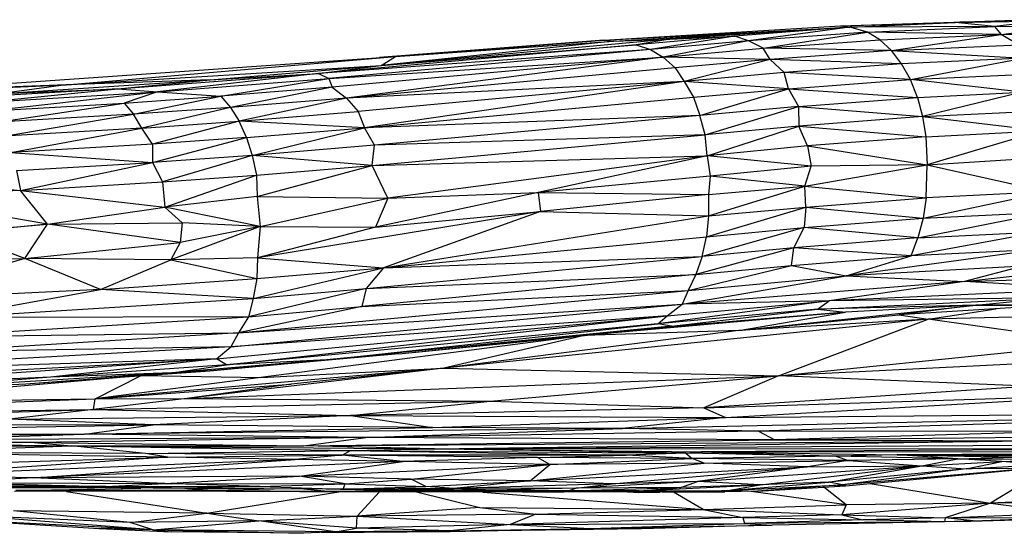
# Paper-space layout '_Derecha' of a CAD drawing. Header units: millimetres. Extents: x -677 to -71, y -2 to 78.
# Tile 10 of 13: x -226 to -185, y -1 to 20. Entities that reach past the tile are written whole.
import ezdxf

# ---------------------------------------------------------------- set-up
doc = ezdxf.new("R2010")
doc.units = ezdxf.units.MM

psp = doc.layouts.new('_Derecha')

# ---------------------------------------------------------------- linework, layer by layer
at = {"color": 7, "linetype": 'Continuous', "lineweight": 25}
for p, q in [((-201.555, 19.095), (-191.758, 19.693)), ((-201.555, 19.095), (-191.366, 19.642)), ((-201.143, 19.058), (-191.366, 19.642)), ((-191.366, 19.642), (-198.821, 19.139)), ((-191.366, 19.642), (-196.134, 19.263)), ((-191.366, 19.642), (-195.558, 19.073)), ((-191.758, 19.693), (-186.612, 19.859)), ((-191.758, 19.693), (-187, 19.837)), ((-191.758, 19.693), (-191.366, 19.642)), ((-191.366, 19.642), (-187, 19.837)), ((-185.377, 19.663), (-191.366, 19.642)), ((-190.629, 19.425), (-191.366, 19.642)), ((-190.629, 19.425), (-185.377, 19.663)), ((-187, 19.837), (-184.106, 19.947)), ((-187, 19.837), (-183.365, 19.897)), ((-186.612, 19.859), (-187, 19.837)), ((-185.377, 19.663), (-187, 19.837)), ((-186.612, 19.859), (-184.106, 19.947)), ((-183.365, 19.897), (-185.377, 19.663)), ((-185.377, 19.663), (-182.046, 19.708)), ((-185.377, 19.663), (-185.098, 19.339)), ((-185.098, 19.339), (-182.046, 19.708)), ((-196.134, 19.263), (-200.221, 18.905)), ((-196.134, 19.263), (-199.625, 18.715)), ((-198.821, 19.139), (-196.134, 19.263)), ((-195.558, 19.073), (-196.134, 19.263)), ((-190.629, 19.425), (-195.558, 19.073)), ((-194.952, 18.761), (-190.629, 19.425)), ((-190.12, 19.106), (-190.629, 19.425)), ((-185.098, 19.339), (-190.629, 19.425)), ((-190.12, 19.106), (-185.098, 19.339)), ((-189.637, 18.667), (-185.098, 19.339)), ((-185.098, 19.339), (-181.514, 19.39)), ((-184.384, 18.911), (-185.098, 19.339)), ((-200.221, 18.905), (-213.382, 17.715)), ((-201.555, 19.095), (-210.845, 18.375)), ((-198.821, 19.139), (-210.788, 18.049)), ((-201.143, 19.058), (-210.788, 18.049)), ((-210.788, 18.049), (-200.221, 18.905)), ((-210.187, 18.421), (-201.555, 19.095)), ((-210.187, 18.421), (-201.143, 19.058)), ((-201.555, 19.095), (-201.143, 19.058)), ((-201.143, 19.058), (-198.821, 19.139)), ((-198.821, 19.139), (-200.221, 18.905)), ((-200.221, 18.905), (-199.625, 18.715)), ((-195.558, 19.073), (-199.625, 18.715)), ((-195.558, 19.073), (-199.099, 18.39)), ((-194.952, 18.761), (-195.558, 19.073)), ((-194.952, 18.761), (-190.12, 19.106)), ((-190.12, 19.106), (-189.637, 18.667)), ((-189.637, 18.667), (-184.384, 18.911)), ((-231.102, 16.96), (-210.187, 18.421)), ((-223.829, 17.251), (-210.187, 18.421)), ((-199.625, 18.715), (-213.382, 17.715)), ((-199.625, 18.715), (-212.945, 17.51)), ((-212.945, 17.51), (-199.099, 18.39)), ((-199.099, 18.39), (-212.815, 17.146)), ((-199.099, 18.39), (-212.214, 16.701)), ((-210.788, 18.049), (-210.187, 18.421)), ((-199.625, 18.715), (-199.099, 18.39)), ((-199.099, 18.39), (-194.952, 18.761)), ((-199.099, 18.39), (-198.601, 17.953)), ((-194.664, 18.299), (-199.099, 18.39)), ((-194.664, 18.299), (-194.952, 18.761)), ((-189.637, 18.667), (-194.952, 18.761)), ((-189.637, 18.667), (-194.664, 18.299)), ((-189.218, 18.113), (-189.637, 18.667)), ((-189.637, 18.667), (-184.186, 18.35)), ((-223.829, 17.251), (-210.788, 18.049)), ((-217.866, 17.454), (-210.788, 18.049)), ((-213.382, 17.715), (-210.788, 18.049)), ((-198.601, 17.953), (-212.214, 16.701)), ((-194.664, 18.299), (-198.601, 17.953)), ((-198.601, 17.953), (-198.225, 17.381)), ((-194.664, 18.299), (-198.225, 17.381)), ((-194.09, 17.759), (-194.664, 18.299)), ((-189.218, 18.113), (-194.664, 18.299)), ((-189.218, 18.113), (-194.09, 17.759)), ((-184.186, 18.35), (-189.218, 18.113)), ((-188.857, 17.464), (-189.218, 18.113)), ((-188.857, 17.464), (-184.186, 18.35)), ((-221.692, 17.077), (-213.382, 17.715)), ((-213.382, 17.715), (-220.048, 16.952)), ((-217.866, 17.454), (-213.382, 17.715)), ((-213.382, 17.715), (-212.945, 17.51)), ((-194.09, 17.759), (-198.225, 17.381)), ((-193.903, 17.086), (-194.09, 17.759)), ((-188.857, 17.464), (-194.09, 17.759)), ((-188.857, 17.464), (-183.593, 17.715)), ((-242.189, 16.412), (-223.829, 17.251)), ((-223.829, 17.251), (-231.102, 16.96)), ((-226.48, 16.885), (-217.866, 17.454)), ((-223.829, 17.251), (-226.48, 16.885)), ((-217.866, 17.454), (-223.829, 17.251)), ((-221.692, 17.077), (-217.866, 17.454)), ((-220.048, 16.952), (-212.945, 17.51)), ((-217.42, 16.774), (-212.945, 17.51)), ((-212.815, 17.146), (-217.42, 16.774)), ((-212.815, 17.146), (-217.023, 16.313)), ((-212.945, 17.51), (-212.815, 17.146)), ((-212.815, 17.146), (-212.214, 16.701)), ((-198.225, 17.381), (-212.214, 16.701)), ((-198.225, 17.381), (-211.741, 16.138)), ((-198.225, 17.381), (-211.473, 15.47)), ((-198.225, 17.381), (-197.836, 16.737)), ((-193.903, 17.086), (-198.225, 17.381)), ((-193.903, 17.086), (-188.857, 17.464)), ((-188.566, 16.729), (-188.857, 17.464)), ((-184.22, 16.939), (-188.857, 17.464)), ((-221.692, 17.077), (-231.553, 16.52)), ((-227.504, 16.501), (-221.692, 17.077)), ((-227.504, 16.501), (-220.048, 16.952)), ((-227.098, 16.161), (-220.048, 16.952)), ((-226.48, 16.885), (-221.692, 17.077)), ((-221.692, 17.077), (-220.048, 16.952)), ((-220.048, 16.952), (-221.431, 16.494)), ((-221.431, 16.494), (-217.42, 16.774)), ((-221.043, 16.031), (-217.42, 16.774)), ((-220.048, 16.952), (-217.42, 16.774)), ((-217.42, 16.774), (-217.023, 16.313)), ((-211.473, 15.47), (-197.836, 16.737)), ((-197.836, 16.737), (-193.903, 17.086)), ((-197.836, 16.737), (-197.584, 15.981)), ((-197.584, 15.981), (-193.903, 17.086)), ((-193.903, 17.086), (-193.498, 16.356)), ((-193.903, 17.086), (-188.566, 16.729)), ((-193.498, 16.356), (-188.566, 16.729)), ((-188.566, 16.729), (-184.22, 16.939)), ((-188.566, 16.729), (-188.353, 15.934)), ((-184.22, 16.939), (-188.353, 15.934)), ((-227.098, 16.161), (-221.431, 16.494)), ((-226.727, 15.697), (-221.431, 16.494)), ((-221.431, 16.494), (-221.043, 16.031)), ((-212.214, 16.701), (-217.023, 16.313)), ((-212.214, 16.701), (-216.668, 15.74)), ((-212.214, 16.701), (-211.741, 16.138)), ((-193.498, 16.356), (-197.584, 15.981)), ((-197.359, 15.172), (-193.498, 16.356)), ((-193.498, 16.356), (-193.478, 15.535)), ((-193.498, 16.356), (-188.353, 15.934)), ((-221.043, 16.031), (-226.727, 15.697)), ((-226.396, 15.121), (-221.043, 16.031)), ((-217.023, 16.313), (-221.043, 16.031)), ((-220.693, 15.456), (-221.043, 16.031)), ((-217.023, 16.313), (-220.693, 15.456)), ((-217.023, 16.313), (-216.668, 15.74)), ((-216.668, 15.74), (-211.741, 16.138)), ((-211.741, 16.138), (-211.473, 15.47)), ((-197.584, 15.981), (-211.473, 15.47)), ((-197.584, 15.981), (-211.062, 14.742)), ((-197.359, 15.172), (-197.584, 15.981)), ((-188.353, 15.934), (-193.478, 15.535)), ((-188.353, 15.934), (-183.079, 16.193)), ((-188.353, 15.934), (-188.22, 15.093)), ((-188.353, 15.934), (-183.423, 15.353)), ((-220.693, 15.456), (-216.668, 15.74)), ((-216.668, 15.74), (-220.253, 14.791)), ((-216.365, 15.069), (-216.668, 15.74)), ((-211.473, 15.47), (-216.668, 15.74)), ((-193.478, 15.535), (-197.359, 15.172)), ((-197.277, 14.303), (-193.478, 15.535)), ((-193.117, 14.724), (-193.478, 15.535)), ((-193.478, 15.535), (-188.22, 15.093)), ((-220.693, 15.456), (-226.396, 15.121)), ((-226.118, 14.447), (-220.693, 15.456)), ((-220.253, 14.791), (-220.693, 15.456)), ((-216.365, 15.069), (-211.473, 15.47)), ((-216.121, 14.316), (-211.473, 15.47)), ((-211.062, 14.742), (-211.473, 15.47)), ((-211.15, 13.903), (-197.359, 15.172)), ((-197.359, 15.172), (-211.062, 14.742)), ((-197.277, 14.303), (-197.359, 15.172)), ((-188.22, 15.093), (-193.117, 14.724)), ((-188.22, 15.093), (-183.423, 15.353)), ((-188.22, 15.093), (-188.166, 13.927)), ((-183.423, 15.353), (-188.166, 13.927)), ((-220.253, 14.791), (-226.118, 14.447)), ((-220.256, 14.023), (-216.365, 15.069)), ((-220.253, 14.791), (-220.256, 14.023)), ((-216.365, 15.069), (-220.253, 14.791)), ((-216.365, 15.069), (-216.121, 14.316)), ((-211.062, 14.742), (-216.121, 14.316)), ((-211.15, 13.903), (-211.062, 14.742)), ((-193.117, 14.724), (-197.277, 14.303)), ((-193.117, 14.724), (-192.967, 13.872)), ((-193.117, 14.724), (-188.166, 13.927)), ((-226.118, 14.447), (-220.256, 14.023)), ((-216.121, 14.316), (-220.256, 14.023)), ((-216.121, 14.316), (-219.838, 13.221)), ((-216.121, 14.316), (-215.943, 13.501)), ((-211.15, 13.903), (-216.121, 14.316)), ((-211.15, 13.903), (-197.277, 14.303)), ((-197.277, 14.303), (-210.503, 12.549)), ((-197.277, 14.303), (-204.284, 12.779)), ((-197.277, 14.303), (-197.151, 13.466)), ((-192.967, 13.872), (-197.277, 14.303)), ((-225.89, 13.691), (-220.256, 14.023)), ((-225.723, 12.873), (-220.256, 14.023)), ((-220.256, 14.023), (-219.838, 13.221)), ((-215.943, 13.501), (-211.15, 13.903)), ((-215.912, 12.624), (-211.15, 13.903)), ((-210.503, 12.549), (-211.15, 13.903)), ((-192.967, 13.872), (-197.151, 13.466)), ((-193.228, 13.043), (-188.166, 13.927)), ((-193.228, 13.043), (-192.967, 13.872)), ((-188.166, 13.927), (-192.967, 13.872)), ((-188.209, 12.568), (-188.166, 13.927)), ((-188.166, 13.927), (-183.864, 14.207)), ((-188.166, 13.927), (-183.219, 12.817)), ((-225.89, 13.691), (-225.723, 12.873)), ((-219.838, 13.221), (-215.943, 13.501)), ((-219.749, 12.179), (-215.943, 13.501)), ((-215.943, 13.501), (-215.912, 12.624)), ((-197.151, 13.466), (-204.284, 12.779)), ((-197.151, 13.466), (-197.225, 12.696)), ((-193.228, 13.043), (-197.151, 13.466)), ((-231.685, 13.413), (-225.723, 12.873)), ((-225.723, 12.873), (-219.838, 13.221)), ((-219.838, 13.221), (-219.749, 12.179)), ((-225.723, 12.873), (-231.313, 12.603)), ((-224.607, 11.479), (-225.723, 12.873)), ((-225.723, 12.873), (-219.749, 12.179)), ((-204.284, 12.779), (-211.015, 11.349)), ((-210.503, 12.549), (-204.284, 12.779)), ((-204.284, 12.779), (-204.183, 12)), ((-204.284, 12.779), (-197.225, 12.696)), ((-197.225, 12.696), (-204.183, 12)), ((-197.225, 12.696), (-193.228, 13.043)), ((-197.225, 12.696), (-197.214, 11.813)), ((-197.214, 11.813), (-193.228, 13.043)), ((-193.192, 12.177), (-193.228, 13.043)), ((-193.228, 13.043), (-188.209, 12.568)), ((-188.334, 11.717), (-183.219, 12.817)), ((-183.219, 12.817), (-188.209, 12.568)), ((-224.607, 11.479), (-231.313, 12.603)), ((-215.912, 12.624), (-219.749, 12.179)), ((-215.912, 12.624), (-215.789, 11.381)), ((-215.912, 12.624), (-210.503, 12.549)), ((-215.789, 11.381), (-210.503, 12.549)), ((-210.503, 12.549), (-211.015, 11.349)), ((-193.192, 12.177), (-188.209, 12.568)), ((-188.209, 12.568), (-188.334, 11.717)), ((-224.607, 11.479), (-219.749, 12.179)), ((-219.749, 12.179), (-219.02, 11.533)), ((-215.789, 11.381), (-219.749, 12.179)), ((-204.183, 12), (-215.903, 10.078)), ((-211.015, 11.349), (-204.183, 12)), ((-204.183, 12), (-210.691, 9.666)), ((-204.183, 12), (-197.214, 11.813)), ((-197.303, 10.943), (-193.192, 12.177)), ((-197.214, 11.813), (-193.192, 12.177)), ((-193.192, 12.177), (-193.255, 11.332)), ((-193.192, 12.177), (-188.334, 11.717)), ((-188.542, 10.907), (-183.176, 11.969)), ((-188.334, 11.717), (-183.176, 11.969)), ((-231.257, 10.885), (-224.607, 11.479)), ((-224.607, 11.479), (-228.294, 11.099)), ((-225.541, 10.047), (-224.607, 11.479)), ((-224.607, 11.479), (-219.02, 11.533)), ((-219.109, 10.719), (-224.607, 11.479)), ((-219.02, 11.533), (-219.109, 10.719)), ((-215.789, 11.381), (-219.02, 11.533)), ((-210.691, 9.666), (-197.214, 11.813)), ((-197.214, 11.813), (-197.303, 10.943)), ((-193.255, 11.332), (-188.334, 11.717)), ((-188.334, 11.717), (-188.542, 10.907)), ((-225.541, 10.047), (-228.294, 11.099)), ((-215.789, 11.381), (-219.502, 9.996)), ((-215.789, 11.381), (-219.109, 10.719)), ((-215.789, 11.381), (-215.903, 10.078)), ((-211.015, 11.349), (-215.903, 10.078)), ((-215.789, 11.381), (-211.015, 11.349)), ((-193.255, 11.332), (-197.486, 10.138)), ((-197.303, 10.943), (-193.255, 11.332)), ((-193.679, 10.499), (-193.255, 11.332)), ((-188.542, 10.907), (-193.255, 11.332)), ((-183.434, 11.16), (-188.825, 10.156)), ((-188.542, 10.907), (-183.434, 11.16)), ((-225.541, 10.047), (-219.109, 10.719)), ((-219.109, 10.719), (-219.502, 9.996)), ((-210.691, 9.666), (-197.303, 10.943)), ((-197.486, 10.138), (-197.303, 10.943)), ((-188.542, 10.907), (-193.679, 10.499)), ((-188.825, 10.156), (-188.542, 10.907)), ((-193.679, 10.499), (-197.749, 9.389)), ((-193.679, 10.499), (-197.486, 10.138)), ((-193.783, 9.766), (-193.679, 10.499)), ((-188.825, 10.156), (-193.679, 10.499)), ((-183.63, 10.41), (-191.522, 9.328)), ((-183.63, 10.41), (-188.825, 10.156)), ((-225.541, 10.047), (-231.531, 8.319)), ((-231.42, 10.027), (-225.541, 10.047)), ((-222.415, 8.77), (-225.541, 10.047)), ((-219.502, 9.996), (-225.541, 10.047)), ((-222.415, 8.77), (-219.502, 9.996)), ((-215.903, 10.078), (-219.502, 9.996)), ((-219.502, 9.996), (-215.938, 9.22)), ((-215.903, 10.078), (-215.938, 9.22)), ((-215.903, 10.078), (-210.691, 9.666)), ((-211.4, 8.812), (-197.486, 10.138)), ((-210.691, 9.666), (-197.486, 10.138)), ((-197.486, 10.138), (-197.749, 9.389)), ((-193.783, 9.766), (-188.825, 10.156)), ((-191.522, 9.328), (-188.825, 10.156)), ((-186.613, 9.103), (-180.533, 9.79)), ((-216.082, 8.394), (-210.691, 9.666)), ((-215.938, 9.22), (-210.691, 9.666)), ((-197.749, 9.389), (-211.579, 8.057)), ((-210.691, 9.666), (-211.4, 8.812)), ((-211.4, 8.812), (-197.749, 9.389)), ((-198.069, 8.718), (-193.783, 9.766)), ((-197.749, 9.389), (-198.069, 8.718)), ((-197.749, 9.389), (-193.783, 9.766)), ((-193.783, 9.766), (-191.522, 9.328)), ((-184.195, 9.732), (-191.522, 9.328)), ((-184.195, 9.732), (-186.613, 9.103)), ((-222.415, 8.77), (-215.938, 9.22)), ((-215.938, 9.22), (-216.082, 8.394)), ((-198.314, 8.162), (-191.522, 9.328)), ((-186.613, 9.103), (-198.314, 8.162)), ((-198.069, 8.718), (-191.522, 9.328)), ((-186.613, 9.103), (-192.215, 8.301)), ((-191.522, 9.328), (-186.613, 9.103)), ((-186.613, 9.103), (-180.754, 9.292)), ((-181.501, 8.781), (-186.613, 9.103)), ((-222.415, 8.77), (-231.531, 8.319)), ((-228.905, 7.597), (-222.415, 8.77)), ((-216.082, 8.394), (-222.415, 8.77)), ((-216.686, 6.964), (-198.069, 8.718)), ((-211.4, 8.812), (-216.282, 7.635)), ((-216.082, 8.394), (-211.4, 8.812)), ((-211.4, 8.812), (-211.579, 8.057)), ((-211.579, 8.057), (-198.069, 8.718)), ((-198.069, 8.718), (-198.314, 8.162)), ((-181.501, 8.781), (-192.215, 8.301)), ((-228.905, 7.597), (-216.082, 8.394)), ((-217.015, 6.385), (-198.314, 8.162)), ((-216.686, 6.964), (-198.314, 8.162)), ((-216.082, 8.394), (-216.282, 7.635)), ((-192.215, 8.301), (-199.313, 7.343)), ((-198.932, 7.673), (-192.215, 8.301)), ((-198.932, 7.673), (-198.314, 8.162)), ((-192.215, 8.301), (-198.314, 8.162)), ((-192.7, 7.956), (-183.073, 8.413)), ((-192.7, 7.956), (-192.215, 8.301)), ((-183.073, 8.413), (-192.215, 8.301)), ((-186.146, 8.114), (-183.073, 8.413)), ((-179.796, 8.169), (-186.146, 8.114)), ((-211.579, 8.057), (-216.686, 6.964)), ((-216.282, 7.635), (-211.579, 8.057)), ((-191.538, 7.829), (-202.356, 6.853)), ((-192.7, 7.956), (-199.313, 7.343)), ((-198.748, 7.24), (-192.7, 7.956)), ((-198.748, 7.24), (-191.538, 7.829)), ((-191.538, 7.829), (-196.392, 7.423)), ((-195.962, 7.062), (-186.146, 8.114)), ((-195.962, 7.062), (-191.538, 7.829)), ((-186.146, 8.114), (-192.7, 7.956)), ((-192.7, 7.956), (-191.538, 7.829)), ((-186.146, 8.114), (-191.538, 7.829)), ((-186.146, 8.114), (-189.329, 7.719)), ((-183.108, 8.098), (-189.329, 7.719)), ((-188.12, 7.534), (-185.298, 7.964)), ((-186.146, 8.114), (-183.108, 8.098)), ((-229.559, 6.82), (-216.282, 7.635)), ((-216.282, 7.635), (-228.905, 7.597)), ((-217.605, 5.898), (-198.932, 7.673)), ((-217.196, 5.65), (-198.932, 7.673)), ((-199.313, 7.343), (-217.196, 5.65)), ((-198.932, 7.673), (-217.015, 6.385)), ((-216.282, 7.635), (-216.686, 6.964)), ((-213.032, 5.847), (-199.313, 7.343)), ((-188.12, 7.534), (-208.185, 5.505)), ((-200.27, 7.065), (-196.392, 7.423)), ((-199.313, 7.343), (-198.932, 7.673)), ((-198.748, 7.24), (-199.313, 7.343)), ((-198.748, 7.24), (-196.392, 7.423)), ((-195.962, 7.062), (-189.329, 7.719)), ((-188.12, 7.534), (-195.962, 7.062)), ((-194.323, 5.188), (-188.12, 7.534)), ((-189.329, 7.719), (-188.12, 7.534)), ((-180.216, 7.73), (-188.12, 7.534)), ((-181.056, 6.54), (-188.12, 7.534)), ((-229.559, 6.82), (-216.686, 6.964)), ((-216.686, 6.964), (-229.543, 6.17)), ((-216.686, 6.964), (-217.015, 6.385)), ((-198.748, 7.24), (-213.032, 5.847)), ((-210.051, 6.102), (-198.748, 7.24)), ((-210.051, 6.102), (-200.27, 7.065)), ((-195.962, 7.062), (-208.185, 5.505)), ((-195.962, 7.062), (-202.356, 6.853)), ((-200.27, 7.065), (-198.748, 7.24)), ((-202.356, 6.853), (-215.762, 5.12)), ((-202.356, 6.853), (-208.185, 5.505)), ((-202.356, 6.853), (-203.194, 6.777)), ((-202.383, 6.857), (-202.356, 6.853)), ((-194.323, 5.188), (-181.056, 6.54)), ((-217.015, 6.385), (-236.502, 5.297)), ((-217.015, 6.385), (-229.543, 6.17)), ((-217.605, 5.898), (-217.015, 6.385)), ((-236.985, 4.835), (-217.605, 5.898)), ((-217.605, 5.898), (-236.708, 4.545)), ((-217.605, 5.898), (-236.502, 5.297)), ((-217.605, 5.898), (-224.48, 5.137)), ((-213.032, 5.847), (-219.456, 5.306)), ((-210.051, 6.102), (-217.886, 5.398)), ((-217.886, 5.398), (-213.032, 5.847)), ((-217.196, 5.65), (-217.605, 5.898)), ((-213.032, 5.847), (-217.196, 5.65)), ((-210.051, 6.102), (-213.032, 5.847)), ((-175.712, 6.113), (-194.323, 5.188)), ((-219.456, 5.306), (-231.379, 4.578)), ((-225.506, 4.855), (-217.886, 5.398)), ((-225.506, 4.855), (-219.456, 5.306)), ((-217.196, 5.65), (-224.48, 5.137)), ((-219.456, 5.306), (-224.48, 5.137)), ((-208.185, 5.505), (-222.631, 4.241)), ((-219.456, 5.306), (-217.196, 5.65)), ((-217.886, 5.398), (-219.456, 5.306)), ((-208.185, 5.505), (-218.838, 4.242)), ((-215.762, 5.12), (-208.185, 5.505)), ((-208.185, 5.505), (-214.506, 4.84)), ((-208.185, 5.505), (-194.323, 5.188)), ((-224.48, 5.137), (-236.708, 4.545)), ((-220.795, 5.191), (-233.53, 4.093)), ((-224.48, 5.137), (-231.379, 4.578)), ((-222.631, 4.241), (-220.727, 5.196)), ((-215.762, 5.12), (-222.631, 4.241)), ((-220.712, 5.197), (-215.762, 5.12)), ((-218.838, 4.242), (-194.323, 5.188)), ((-206.26, 4.133), (-194.323, 5.188)), ((-194.323, 5.188), (-197.407, 3.859)), ((-183.985, 4.751), (-194.323, 5.188)), ((-237.862, 4.266), (-225.506, 4.855)), ((-231.379, 4.578), (-225.506, 4.855)), ((-222.631, 4.241), (-214.506, 4.84)), ((-214.506, 4.84), (-218.838, 4.242)), ((-183.985, 4.751), (-197.407, 3.859)), ((-239.732, 3.566), (-222.631, 4.241)), ((-233.53, 4.093), (-222.631, 4.241)), ((-218.838, 4.242), (-222.706, 3.789)), ((-222.706, 3.789), (-222.631, 4.241)), ((-222.706, 3.789), (-206.26, 4.133)), ((-222.631, 4.241), (-218.838, 4.242)), ((-218.838, 4.242), (-206.26, 4.133)), ((-212.057, 3.547), (-206.26, 4.133)), ((-206.26, 4.133), (-197.407, 3.859)), ((-197.407, 3.859), (-179.415, 4.443)), ((-196.519, 3.46), (-179.415, 4.443)), ((-239.732, 3.566), (-222.706, 3.789)), ((-232.999, 3.494), (-222.706, 3.789)), ((-222.706, 3.789), (-226.173, 3.392)), ((-222.706, 3.789), (-212.057, 3.547)), ((-197.407, 3.859), (-212.057, 3.547)), ((-200.777, 2.999), (-170.288, 3.686)), ((-197.407, 3.859), (-196.519, 3.46)), ((-196.519, 3.46), (-170.288, 3.686)), ((-170.288, 3.686), (-195.144, 2.892)), ((-226.173, 3.392), (-212.057, 3.547)), ((-220.228, 3.152), (-226.173, 3.392)), ((-212.057, 3.547), (-220.228, 3.152)), ((-212.057, 3.547), (-196.519, 3.46)), ((-212.057, 3.547), (-208.658, 3.043)), ((-208.658, 3.043), (-196.519, 3.46)), ((-196.519, 3.46), (-200.777, 2.999)), ((-238.749, 2.846), (-220.228, 3.152)), ((-237.154, 3.189), (-220.228, 3.152)), ((-223.075, 2.767), (-220.228, 3.152)), ((-223.075, 2.767), (-208.658, 3.043)), ((-200.777, 2.999), (-223.075, 2.767)), ((-208.658, 3.043), (-220.228, 3.152)), ((-211.423, 2.631), (-200.777, 2.999)), ((-195.144, 2.892), (-211.423, 2.631)), ((-200.777, 2.999), (-208.658, 3.043)), ((-195.144, 2.892), (-200.777, 2.999)), ((-182.736, 2.881), (-195.144, 2.892)), ((-195.144, 2.892), (-194.466, 2.532)), ((-182.736, 2.881), (-194.466, 2.532)), ((-240.443, 2.622), (-223.075, 2.767)), ((-238.749, 2.846), (-223.075, 2.767)), ((-232.172, 2.515), (-223.075, 2.767)), ((-211.423, 2.631), (-232.172, 2.515)), ((-232.172, 2.515), (-225.158, 2.43)), ((-211.423, 2.631), (-225.158, 2.43)), ((-211.423, 2.631), (-223.075, 2.767)), ((-213.999, 2.29), (-211.423, 2.631)), ((-213.999, 2.29), (-194.466, 2.532)), ((-213.999, 2.29), (-183.9, 2.498)), ((-194.466, 2.532), (-211.423, 2.631)), ((-208.573, 2.167), (-183.9, 2.498)), ((-194.466, 2.532), (-172.933, 2.756)), ((-194.466, 2.532), (-183.9, 2.498)), ((-225.158, 2.43), (-234.291, 2.398)), ((-234.291, 2.398), (-223.628, 2.293)), ((-233.792, 2.263), (-223.628, 2.293)), ((-231.289, 2.013), (-223.628, 2.293)), ((-225.158, 2.43), (-223.628, 2.293)), ((-225.158, 2.43), (-213.999, 2.29)), ((-223.628, 2.293), (-213.999, 2.29)), ((-220.55, 1.973), (-223.628, 2.293)), ((-223.628, 2.293), (-208.573, 2.167)), ((-223.628, 2.293), (-212.054, 2.092)), ((-220.55, 1.973), (-212.054, 2.092)), ((-208.573, 2.167), (-213.999, 2.29)), ((-212.393, 1.907), (-212.054, 2.092)), ((-212.054, 2.092), (-208.573, 2.167)), ((-212.054, 2.092), (-200.627, 1.906)), ((-212.054, 2.092), (-198.156, 1.978)), ((-208.573, 2.167), (-171.089, 2.399)), ((-208.573, 2.167), (-175.107, 2.186)), ((-198.156, 1.978), (-208.573, 2.167)), ((-208.573, 2.167), (-197.52, 2.035)), ((-175.107, 2.186), (-197.52, 2.035)), ((-197.52, 2.035), (-159.744, 2.094)), ((-159.744, 2.094), (-189.4, 1.916)), ((-239.221, 1.194), (-219.622, 1.814)), ((-220.55, 1.973), (-231.289, 2.013)), ((-219.622, 1.814), (-231.289, 2.013)), ((-219.622, 1.814), (-230.798, 1.048)), ((-214.339, 1.716), (-230.798, 1.048)), ((-225.204, 0.962), (-214.339, 1.716)), ((-219.622, 1.814), (-220.55, 1.973)), ((-212.393, 1.907), (-220.55, 1.973)), ((-219.622, 1.814), (-212.393, 1.907)), ((-214.339, 1.716), (-219.622, 1.814)), ((-212.393, 1.907), (-214.339, 1.716)), ((-209.888, 1.632), (-214.339, 1.716)), ((-200.627, 1.906), (-212.393, 1.907)), ((-204.311, 1.803), (-212.393, 1.907)), ((-209.888, 1.632), (-212.393, 1.907)), ((-204.311, 1.803), (-209.888, 1.632)), ((-204.311, 1.803), (-200.627, 1.906)), ((-203.787, 1.509), (-204.311, 1.803)), ((-197.904, 1.761), (-204.311, 1.803)), ((-203.787, 1.509), (-197.904, 1.761)), ((-198.156, 1.978), (-200.627, 1.906)), ((-197.904, 1.761), (-200.627, 1.906)), ((-198.156, 1.978), (-197.52, 2.035)), ((-191.941, 1.865), (-198.156, 1.978)), ((-198.156, 1.978), (-197.904, 1.761)), ((-191.941, 1.865), (-197.904, 1.761)), ((-197.394, 1.565), (-197.904, 1.761)), ((-191.425, 1.685), (-197.904, 1.761)), ((-197.52, 2.035), (-189.4, 1.916)), ((-197.52, 2.035), (-191.941, 1.865)), ((-197.394, 1.565), (-191.425, 1.685)), ((-191.425, 1.685), (-193.137, 1.418)), ((-189.4, 1.916), (-191.941, 1.865)), ((-191.941, 1.865), (-191.425, 1.685)), ((-186.897, 1.743), (-191.941, 1.865)), ((-186.897, 1.743), (-191.425, 1.685)), ((-191.425, 1.685), (-188.377, 1.464)), ((-150.458, 1.94), (-189.4, 1.916)), ((-161.351, 1.882), (-189.4, 1.916)), ((-189.4, 1.916), (-179.965, 1.836)), ((-186.897, 1.743), (-189.4, 1.916)), ((-189.4, 1.916), (-184.531, 1.822)), ((-188.377, 1.464), (-186.897, 1.743)), ((-188.377, 1.464), (-185.064, 1.635)), ((-186.897, 1.743), (-184.531, 1.822)), ((-185.064, 1.635), (-186.897, 1.743)), ((-186.897, 1.743), (-182.606, 1.737)), ((-186.546, 1.332), (-185.064, 1.635)), ((-185.064, 1.635), (-182.606, 1.737)), ((-183.369, 1.506), (-185.064, 1.635)), ((-209.888, 1.632), (-225.204, 0.962)), ((-214.159, 1.033), (-209.888, 1.632)), ((-214.159, 1.033), (-203.787, 1.509)), ((-203.787, 1.509), (-209.888, 1.632)), ((-209.537, 0.901), (-203.787, 1.509)), ((-204.608, 0.833), (-197.394, 1.565)), ((-204.608, 0.833), (-203.787, 1.509)), ((-204.608, 0.833), (-193.137, 1.418)), ((-197.394, 1.565), (-203.787, 1.509)), ((-201.208, 0.719), (-193.137, 1.418)), ((-197.68, 0.803), (-188.377, 1.464)), ((-193.137, 1.418), (-197.68, 0.803)), ((-193.137, 1.418), (-197.394, 1.565)), ((-195.08, 0.671), (-188.377, 1.464)), ((-193.137, 1.418), (-188.377, 1.464)), ((-192.231, 0.775), (-188.377, 1.464)), ((-186.546, 1.332), (-192.231, 0.775)), ((-183.883, 1.348), (-191.672, 0.673)), ((-186.546, 1.332), (-191.672, 0.673)), ((-191.548, 0.635), (-183.883, 1.348)), ((-188.377, 1.464), (-186.546, 1.332)), ((-186.546, 1.332), (-183.369, 1.506)), ((-183.883, 1.348), (-186.546, 1.332)), ((-183.283, 1.275), (-185.542, -0.089)), ((-225.204, 0.962), (-230.798, 1.048)), ((-225.204, 0.962), (-228.772, 0.771)), ((-214.159, 1.033), (-225.204, 0.962)), ((-219.746, 0.727), (-225.204, 0.962)), ((-219.746, 0.727), (-214.159, 1.033)), ((-212.272, 0.712), (-214.159, 1.033)), ((-209.537, 0.901), (-214.159, 1.033)), ((-212.272, 0.712), (-209.537, 0.901)), ((-204.608, 0.833), (-209.537, 0.901)), ((-208.927, 0.596), (-209.537, 0.901)), ((-208.927, 0.596), (-204.608, 0.833)), ((-204.608, 0.833), (-207.766, 0.525)), ((-201.208, 0.719), (-204.608, 0.833)), ((-232.487, 0.652), (-225.501, 0.584)), ((-222.186, 0.602), (-231.485, 0.66)), ((-225.501, 0.584), (-231.485, 0.66)), ((-229.941, 0.544), (-222.656, 0.557)), ((-228.772, 0.771), (-219.746, 0.727)), ((-228.772, 0.771), (-222.186, 0.602)), ((-225.916, 0.44), (-220.735, 0.539)), ((-217.758, 0.455), (-225.916, 0.44)), ((-217.2, 0.405), (-225.916, 0.44)), ((-225.501, 0.584), (-222.186, 0.602)), ((-218.912, 0.521), (-225.501, 0.584)), ((-222.186, 0.602), (-219.746, 0.727)), ((-222.186, 0.602), (-215.803, 0.599)), ((-218.912, 0.521), (-222.186, 0.602)), ((-219.746, 0.727), (-212.272, 0.712)), ((-215.803, 0.599), (-219.746, 0.727)), ((-215.803, 0.599), (-218.912, 0.521)), ((-212.353, 0.49), (-218.912, 0.521)), ((-218.798, 0.52), (-217.758, 0.455)), ((-217.758, 0.455), (-215.215, 0.504)), ((-217.758, 0.455), (-212.996, 0.391)), ((-217.758, 0.455), (-217.2, 0.405)), ((-215.803, 0.599), (-212.272, 0.712)), ((-215.803, 0.599), (-212.353, 0.49)), ((-212.996, 0.391), (-213.988, 0.498)), ((-210.033, 0.416), (-213.077, 0.494)), ((-210.033, 0.416), (-212.996, 0.391)), ((-212.353, 0.49), (-212.272, 0.712)), ((-212.353, 0.49), (-208.927, 0.596)), ((-207.766, 0.525), (-212.353, 0.49)), ((-210.719, 0.469), (-212.353, 0.49)), ((-212.272, 0.712), (-208.927, 0.596)), ((-210.033, 0.416), (-210.882, 0.471)), ((-210.719, 0.469), (-207.766, 0.525)), ((-206.121, 0.452), (-210.719, 0.469)), ((-208.116, 0.437), (-210.719, 0.469)), ((-209.994, 0.46), (-210.033, 0.416)), ((-209.263, 0.451), (-210.033, 0.416)), ((-205.383, 0.417), (-210.033, 0.416)), ((-210.033, 0.416), (-203.226, 0.369)), ((-210.033, 0.416), (-207.286, 0.375)), ((-207.766, 0.525), (-208.927, 0.596)), ((-208.116, 0.437), (-206.121, 0.452)), ((-203.032, 0.421), (-208.116, 0.437)), ((-201.208, 0.719), (-207.766, 0.525)), ((-202.715, 0.539), (-207.766, 0.525)), ((-206.121, 0.452), (-207.766, 0.525)), ((-202.715, 0.539), (-206.121, 0.452)), ((-203.032, 0.421), (-206.121, 0.452)), ((-205.629, 0.429), (-205.383, 0.417)), ((-204.987, 0.427), (-205.383, 0.417)), ((-205.383, 0.417), (-203.226, 0.369)), ((-201.172, 0.388), (-205.383, 0.417)), ((-204.964, 0.427), (-204.458, 0.412)), ((-204.458, 0.412), (-200.097, 0.424)), ((-204.458, 0.412), (-203.032, 0.421)), ((-203.4, 0.414), (-204.458, 0.412)), ((-203.4, 0.414), (-200.097, 0.424)), ((-203.4, 0.414), (-200.201, 0.386)), ((-203.032, 0.421), (-198.363, 0.563)), ((-203.032, 0.421), (-202.715, 0.539)), ((-200.097, 0.424), (-203.032, 0.421)), ((-197.68, 0.803), (-202.715, 0.539)), ((-202.715, 0.539), (-201.208, 0.719)), ((-198.363, 0.563), (-202.715, 0.539)), ((-197.68, 0.803), (-201.208, 0.719)), ((-200.201, 0.386), (-196.423, 0.44)), ((-200.201, 0.386), (-200.097, 0.424)), ((-200.097, 0.424), (-195.08, 0.671)), ((-200.097, 0.424), (-198.363, 0.563)), ((-200.097, 0.424), (-196.423, 0.44)), ((-198.363, 0.563), (-197.68, 0.803)), ((-195.08, 0.671), (-198.363, 0.563)), ((-195.08, 0.671), (-197.68, 0.803)), ((-196.423, 0.44), (-197.463, 0.378)), ((-195.197, 0.415), (-197.463, 0.378)), ((-195.197, 0.415), (-196.541, 0.375)), ((-196.423, 0.44), (-192.231, 0.775)), ((-196.423, 0.44), (-191.672, 0.673)), ((-196.423, 0.44), (-195.08, 0.671)), ((-196.423, 0.44), (-195.197, 0.415)), ((-191.672, 0.673), (-195.197, 0.415)), ((-195.197, 0.415), (-191.548, 0.635)), ((-192.231, 0.775), (-195.08, 0.671)), ((-191.522, -0.163), (-192.443, 0.581)), ((-191.672, 0.673), (-192.231, 0.775)), ((-191.905, 0.613), (-191.683, 0.625)), ((-191.825, 0.618), (-191.683, 0.625)), ((-191.548, 0.635), (-191.683, 0.625)), ((-191.548, 0.635), (-191.672, 0.673)), ((-190.529, 0.73), (-185.542, -0.089)), ((-217.2, 0.405), (-225.969, 0.392)), ((-223.814, 0.395), (-218.01, -0.501)), ((-218.01, -0.501), (-212.451, 0.389)), ((-217.2, 0.405), (-211.107, 0.385)), ((-212.996, 0.391), (-217.2, 0.405)), ((-207.286, 0.375), (-212.996, 0.391)), ((-211.107, 0.385), (-212.996, 0.391)), ((-210.851, 0.384), (-211.777, -0.63)), ((-207.286, 0.375), (-211.107, 0.385)), ((-209.313, 0.38), (-206.696, -0.264)), ((-203.226, 0.369), (-207.286, 0.375)), ((-206.57, 0.374), (-197.44, -0.349)), ((-200.668, 0.375), (-203.226, 0.369)), ((-200.123, 0.36), (-201.503, 0.397)), ((-200.739, 0.391), (-200.123, 0.36)), ((-199.132, 0.367), (-200.635, 0.39)), ((-200.417, 0.387), (-200.123, 0.36)), ((-200.123, 0.36), (-199.225, 0.368)), ((-199.888, 0.391), (-197.463, 0.378)), ((-197.463, 0.378), (-199.132, 0.367)), ((-199.132, 0.367), (-196.541, 0.375)), ((-197.44, -0.349), (-198.676, 0.368)), ((-197.463, 0.378), (-196.541, 0.375)), ((-191.522, -0.163), (-195.547, 0.405)), ((-177.374, 0.317), (-185.542, -0.089)), ((-218.01, -0.501), (-226.01, -0.402)), ((-221.184, -0.884), (-226.01, -0.402)), ((-206.696, -0.264), (-211.777, -0.63)), ((-206.696, -0.264), (-197.44, -0.349)), ((-206.696, -0.264), (-204.37, -0.541)), ((-204.37, -0.541), (-197.44, -0.349)), ((-197.44, -0.349), (-191.522, -0.163)), ((-197.44, -0.349), (-191.694, -0.567)), ((-197.44, -0.349), (-195.793, -0.676)), ((-185.542, -0.089), (-191.694, -0.567)), ((-191.522, -0.163), (-191.694, -0.567)), ((-185.542, -0.089), (-191.522, -0.163)), ((-185.542, -0.089), (-187.413, -0.698)), ((-179.169, -0.007), (-185.542, -0.089)), ((-185.542, -0.089), (-182.392, -0.489)), ((-228.342, -0.768), (-222.458, -1.139)), ((-221.184, -0.884), (-227.67, -0.616)), ((-220.235, -1.2), (-227.67, -0.616)), ((-221.184, -0.884), (-218.01, -0.501)), ((-218.01, -0.501), (-211.777, -0.63)), ((-218.01, -0.501), (-215.845, -0.818)), ((-215.845, -0.818), (-211.777, -0.63)), ((-211.806, -1.128), (-211.777, -0.63)), ((-204.37, -0.541), (-211.777, -0.63)), ((-211.777, -0.63), (-205.439, -0.966)), ((-204.37, -0.541), (-205.439, -0.966)), ((-195.793, -0.676), (-205.439, -0.966)), ((-204.37, -0.541), (-195.793, -0.676)), ((-191.694, -0.567), (-195.793, -0.676)), ((-195.793, -0.676), (-190.832, -0.783)), ((-195.793, -0.676), (-195.728, -0.928)), ((-190.832, -0.783), (-195.728, -0.928)), ((-191.694, -0.567), (-187.413, -0.698)), ((-191.694, -0.567), (-190.832, -0.783)), ((-187.413, -0.698), (-190.832, -0.783)), ((-187.442, -0.867), (-190.832, -0.783)), ((-187.413, -0.698), (-187.442, -0.867)), ((-187.413, -0.698), (-182.392, -0.489)), ((-187.413, -0.698), (-182.165, -0.676)), ((-186.257, -0.824), (-187.413, -0.698)), ((-186.814, -0.849), (-180.923, -0.666)), ((-186.257, -0.824), (-180.923, -0.666)), ((-186.257, -0.824), (-182.165, -0.676)), ((-220.235, -1.2), (-227.531, -0.817)), ((-227.531, -0.817), (-222.458, -1.139)), ((-220.235, -1.2), (-222.458, -1.139)), ((-222.458, -1.139), (-219.477, -1.28)), ((-215.845, -0.818), (-221.184, -0.884)), ((-220.235, -1.2), (-221.184, -0.884)), ((-220.235, -1.2), (-215.845, -0.818)), ((-212.669, -1.278), (-220.235, -1.2)), ((-220.235, -1.2), (-213.998, -1.338)), ((-220.235, -1.2), (-219.477, -1.28)), ((-211.806, -1.128), (-215.845, -0.818)), ((-212.669, -1.278), (-215.845, -0.818)), ((-212.669, -1.278), (-211.806, -1.128)), ((-205.439, -0.966), (-211.806, -1.128)), ((-207.91, -1.239), (-211.806, -1.128)), ((-207.942, -1.259), (-202.112, -1.137)), ((-200.002, -1.148), (-207.942, -1.259)), ((-205.439, -0.966), (-207.91, -1.239)), ((-207.91, -1.239), (-202.112, -1.137)), ((-205.439, -0.966), (-195.728, -0.928)), ((-205.439, -0.966), (-202.112, -1.137)), ((-202.112, -1.137), (-195.728, -0.928)), ((-202.112, -1.137), (-194.578, -1.006)), ((-200.002, -1.148), (-202.112, -1.137)), ((-194.578, -1.006), (-200.002, -1.148)), ((-187.442, -0.867), (-195.728, -0.928)), ((-195.728, -0.928), (-194.578, -1.006)), ((-187.442, -0.867), (-194.578, -1.006)), ((-186.257, -0.824), (-187.442, -0.867)), ((-186.814, -0.849), (-187.442, -0.867)), ((-186.814, -0.849), (-186.257, -0.824)), ((-213.998, -1.338), (-219.477, -1.28)), ((-212.669, -1.278), (-213.998, -1.338)), ((-213.247, -1.304), (-207.942, -1.259)), ((-207.91, -1.239), (-212.669, -1.278)), ((-207.942, -1.259), (-212.669, -1.278)), ((-207.942, -1.259), (-207.91, -1.239))]:
    psp.add_line(p, q, dxfattribs=at)

doc.saveas('drawing.dxf')
